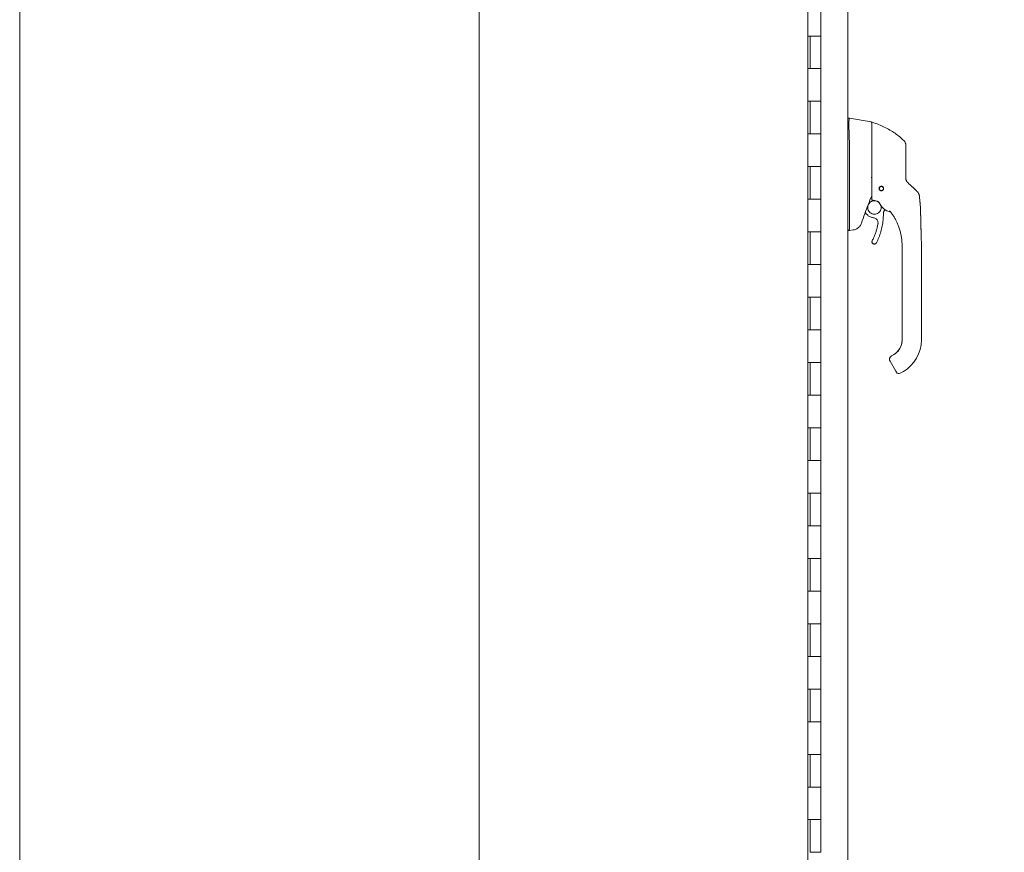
# Model space of a CAD drawing. Header units: inches. Extents: x 15 to 394, y 11 to 241.
# Tile 15 of 83: x 21 to 51, y 133 to 158. Entities that reach past the tile are written whole.
import ezdxf

# ---------------------------------------------------------------- set-up
doc = ezdxf.new("R2010")
doc.units = ezdxf.units.IN
doc.header["$LTSCALE"] = 24
doc.header["$MEASUREMENT"] = 0
doc.layers.get('0').update_dxf_attribs({"lineweight": 0})
for name, color, linetype, lineweight in [('Dimension (ANSI)', 7, 'Continuous', 5), ('Section Line (ANSI)', 7, 'Continuous', 5), ('Visible (ANSI)', 7, 'Continuous', 5)]:
    doc.layers.add(name, color=color, linetype=linetype, lineweight=lineweight)
doc.styles.add('ROMANS', font='tahoma.ttf')
doc.dimstyles.new('Default (ANSI)', dxfattribs={"dimscale": 24, "dimtxt": 0.07, "dimasz": 0.07, "dimexe": 0.125, "dimexo": 0.0625, "dimgap": 0.031496, "dimtad": 0, "dimtih": 1, "dimtoh": 1, "dimrnd": 1e-08, "dimzin": 0, "dimdsep": 46, "dimtxsty": 'ROMANS', "dimblk": 'Filled-1', "dimcen": 0.09, "dimdle": 0.393701, "dimclrd": 256, "dimclre": 256, "dimclrt": 256, "dimadec": 0, "dimazin": 0, "dimtfac": 0.928571, "dimtofl": 0, "dimtmove": 0, "dimatfit": 3, "dimfxl": 0, "dimtolj": 1, "dimtzin": 0, "dimlwd": -1, "dimlwe": -1, "dimarcsym": 0})

# ---------------------------------------------------------------- blocks, each defined once
blk = doc.blocks.new('Filled-1')
at = {"color": 0}
for p, q in [((0, 0), (-1, 0.179)), ((-1, 0.179), (-1, -0.179)), ((-1, 0), (0, 0)), ((-1, -0.179), (0, 0))]:
    blk.add_line(p, q, dxfattribs=at)
at = {"color": 0, "flags": 128}
blk.add_lwpolyline([(-1, -0.179), (0, 0)], dxfattribs=at)
at = {"color": 0}
blk.add_solid([(-1, -0.179), (0, 0), (-1, 0.179), (-1, -0.179)], dxfattribs=at)
blk = doc.blocks.new('*D16')
at = {"layer": 'Defpoints', "color": 0}
for p in [(45.187, 180.666), (45.187, 126.666), (52.301, 126.666)]:
    blk.add_point(p, dxfattribs=at)
at = {"layer": 'Dimension (ANSI)'}
for p, q in [((46.687, 180.666), (55.301, 180.666)), ((52.301, 178.986), (52.301, 170.076)), ((52.301, 128.346), (52.301, 157.844)), ((46.687, 126.666), (55.301, 126.666))]:
    blk.add_line(p, q, dxfattribs=at)
at = {"layer": 'Dimension (ANSI)', "xscale": 1.680000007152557, "yscale": 1.680000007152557, "zscale": 1.680000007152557}
for p, rotation in [((52.301, 180.666), 90), ((52.301, 126.666), 270)]:
    blk.add_blockref('Filled-1', p, dxfattribs=dict(at, rotation=rotation))
at = {"layer": 'Dimension (ANSI)', "insert": (52.301, 163.96), "char_height": 1.68, "attachment_point": 5, "style": 'ROMANS'}
blk.add_mtext('\\A1;\\fTahoma|b0|i0;\\H1.6800;54.00\\P\\fTahoma|b0|i0;\\H1.6800;CONT.\\P\\fTahoma|b0|i0;\\H1.6800;HINGE\\P\\fTahoma|b0|i0;\\H1.6800;(2 PL.)', dxfattribs=at)
blk = doc.blocks.new('2dTransSection1')
at = {"layer": 'Section Line (ANSI)', "linetype": 'Continuous'}
blk.add_line((1.447, 7.822), (1.447, 4.4418), dxfattribs=at)

msp = doc.modelspace()

# ---------------------------------------------------------------- linework, layer by layer
at = {"layer": 'Visible (ANSI)'}
for p, q in [((20.6666, 123.7377), (20.6666, 183.5947)), ((46.017, 182.8134), (46.017, 124.5189)), ((44.7916, 182.1037), (44.7916, 125.2287)), ((45.1867, 157.6662), (45.1867, 158.6662)), ((44.7945, 156.6662), (44.7945, 157.6662)), ((44.7945, 157.6662), (44.863, 157.6662)), ((44.8567, 156.6662), (44.8567, 157.6662)), ((45.1867, 157.6662), (44.863, 157.6662)), ((44.863, 157.6662), (45.1867, 157.6662)), ((45.1867, 156.6662), (45.1867, 157.6662)), ((44.863, 156.6662), (44.7945, 156.6662)), ((44.863, 156.6662), (45.1867, 156.6662)), ((45.1867, 156.6662), (44.863, 156.6662)), ((45.1867, 155.6662), (45.1867, 156.6662)), ((44.7945, 154.6662), (44.7945, 155.6662)), ((44.7945, 155.6662), (44.863, 155.6662)), ((44.8567, 154.6662), (44.8567, 155.6662)), ((45.1867, 155.6662), (44.863, 155.6662)), ((44.863, 155.6662), (45.1867, 155.6662)), ((45.1867, 154.6662), (45.1867, 155.6662)), ((46.017, 155.1544), (46.0614, 155.1544)), ((46.0616, 155.1544), (46.0614, 155.1544)), ((46.7291, 155.0367), (46.0616, 155.1544)), ((46.7453, 154.6768), (46.7453, 155.0173)), ((44.863, 154.6662), (44.7945, 154.6662)), ((44.863, 154.6662), (45.1867, 154.6662)), ((45.1867, 154.6662), (44.863, 154.6662)), ((45.1867, 153.6662), (45.1867, 154.6662)), ((46.0616, 154.4565), (46.0616, 153.3924)), ((44.7945, 152.6662), (44.7945, 153.6662)), ((44.7945, 153.6662), (44.863, 153.6662)), ((44.8567, 152.6662), (44.8567, 153.6662)), ((45.1867, 153.6662), (44.863, 153.6662)), ((44.863, 153.6662), (45.1867, 153.6662)), ((45.1867, 152.6662), (45.1867, 153.6662)), ((46.0616, 153.1619), (46.0616, 151.7575)), ((44.863, 152.6662), (44.7945, 152.6662)), ((44.863, 152.6662), (45.1867, 152.6662)), ((45.1867, 152.6662), (44.863, 152.6662)), ((45.1867, 151.6662), (45.1867, 152.6662)), ((47.1487, 152.5068), (47.1487, 152.5068)), ((46.5468, 152.2627), (46.5884, 152.2132)), ((44.7945, 150.6662), (44.7945, 151.6662)), ((44.7945, 151.6662), (44.863, 151.6662)), ((44.8567, 150.6662), (44.8567, 151.6662)), ((45.1867, 151.6662), (44.863, 151.6662)), ((44.863, 151.6662), (45.1867, 151.6662)), ((45.1867, 150.6662), (45.1867, 151.6662)), ((46.017, 151.7056), (46.0606, 151.7056)), ((46.0606, 151.7056), (46.0616, 151.7056)), ((46.1748, 151.7255), (46.0616, 151.7056)), ((46.7536, 151.3643), (46.7536, 151.3646)), ((47.6753, 151.1855), (47.6753, 151.2455)), ((47.6753, 151.1855), (47.6753, 150.5753)), ((48.2659, 150.3194), (48.2659, 151.2455)), ((44.863, 150.6662), (44.7945, 150.6662)), ((44.863, 150.6662), (45.1867, 150.6662)), ((45.1867, 150.6662), (44.863, 150.6662)), ((45.1867, 149.6662), (45.1867, 150.6662)), ((47.6753, 150.4769), (47.6753, 150.5753)), ((47.6753, 150.4769), (47.6753, 150.3194)), ((47.6753, 150.3194), (47.6753, 149.8666)), ((48.2659, 150.3194), (48.2659, 148.3509)), ((47.6753, 149.8666), (47.6753, 149.7682)), ((44.7945, 148.6662), (44.7945, 149.6662)), ((44.7945, 149.6662), (44.863, 149.6662)), ((44.8567, 148.6662), (44.8567, 149.6662)), ((45.1867, 149.6662), (44.863, 149.6662)), ((44.863, 149.6662), (45.1867, 149.6662)), ((45.1867, 148.6662), (45.1867, 149.6662)), ((47.6753, 149.7682), (47.6753, 149.158)), ((47.6753, 149.158), (47.6753, 149.0595)), ((47.6753, 149.0595), (47.6753, 148.4493)), ((44.863, 148.6662), (44.7945, 148.6662)), ((44.863, 148.6662), (45.1867, 148.6662)), ((45.1867, 148.6662), (44.863, 148.6662)), ((45.1867, 147.6662), (45.1867, 148.6662)), ((47.6753, 148.4493), (47.6753, 148.3509)), ((47.2922, 147.7667), (47.2922, 147.7667)), ((47.2922, 147.7663), (47.2922, 147.7664)), ((47.2922, 147.766), (47.2922, 147.7659)), ((47.308, 147.7069), (47.4852, 147.4)), ((47.4348, 147.9169), (47.3512, 147.8686)), ((47.4194, 147.9084), (47.3512, 147.869)), ((47.4194, 147.9084), (47.3512, 147.8689)), ((47.3512, 147.869), (47.4194, 147.9083)), ((47.4194, 147.9076), (47.3512, 147.8683)), ((47.3512, 147.8683), (47.4194, 147.9076)), ((47.3512, 147.8683), (47.4194, 147.9076)), ((47.3512, 147.869), (47.3512, 147.869)), ((47.3512, 147.8683), (47.3512, 147.8683)), ((47.4194, 147.9083), (47.4194, 147.9084)), ((47.4194, 147.9076), (47.4194, 147.9076)), ((44.7945, 146.6662), (44.7945, 147.6662)), ((44.7945, 147.6662), (44.863, 147.6662)), ((44.8567, 146.6662), (44.8567, 147.6662)), ((45.1867, 147.6662), (44.863, 147.6662)), ((44.863, 147.6662), (45.1867, 147.6662)), ((45.1867, 146.6662), (45.1867, 147.6662)), ((47.7147, 147.3962), (47.6124, 147.3372)), ((44.863, 146.6662), (44.7945, 146.6662)), ((44.863, 146.6662), (45.1867, 146.6662)), ((45.1867, 146.6662), (44.863, 146.6662)), ((45.1867, 145.6662), (45.1867, 146.6662)), ((44.7945, 144.6662), (44.7945, 145.6662)), ((44.7945, 145.6662), (44.863, 145.6662)), ((44.8567, 144.6662), (44.8567, 145.6662)), ((45.1867, 145.6662), (44.863, 145.6662)), ((44.863, 145.6662), (45.1867, 145.6662)), ((45.1867, 144.6662), (45.1867, 145.6662)), ((44.863, 144.6662), (44.7945, 144.6662)), ((44.863, 144.6662), (45.1867, 144.6662)), ((45.1867, 144.6662), (44.863, 144.6662)), ((45.1867, 143.6662), (45.1867, 144.6662)), ((44.7945, 142.6662), (44.7945, 143.6662)), ((44.7945, 143.6662), (44.863, 143.6662)), ((44.8567, 142.6662), (44.8567, 143.6662)), ((45.1867, 143.6662), (44.863, 143.6662)), ((44.863, 143.6662), (45.1867, 143.6662)), ((45.1867, 142.6662), (45.1867, 143.6662)), ((44.863, 142.6662), (44.7945, 142.6662)), ((44.863, 142.6662), (45.1867, 142.6662)), ((45.1867, 142.6662), (44.863, 142.6662)), ((45.1867, 141.6662), (45.1867, 142.6662)), ((44.7945, 140.6662), (44.7945, 141.6662)), ((44.7945, 141.6662), (44.863, 141.6662)), ((44.8567, 140.6662), (44.8567, 141.6662)), ((45.1867, 141.6662), (44.863, 141.6662)), ((44.863, 141.6662), (45.1867, 141.6662)), ((45.1867, 140.6662), (45.1867, 141.6662)), ((44.863, 140.6662), (44.7945, 140.6662)), ((44.863, 140.6662), (45.1867, 140.6662)), ((45.1867, 140.6662), (44.863, 140.6662)), ((45.1867, 139.6662), (45.1867, 140.6662)), ((44.7945, 138.6662), (44.7945, 139.6662)), ((44.7945, 139.6662), (44.863, 139.6662)), ((44.8567, 138.6662), (44.8567, 139.6662)), ((45.1867, 139.6662), (44.863, 139.6662)), ((44.863, 139.6662), (45.1867, 139.6662)), ((45.1867, 138.6662), (45.1867, 139.6662)), ((44.863, 138.6662), (44.7945, 138.6662)), ((44.863, 138.6662), (45.1867, 138.6662)), ((45.1867, 138.6662), (44.863, 138.6662)), ((45.1867, 137.6662), (45.1867, 138.6662)), ((44.7945, 136.6662), (44.7945, 137.6662)), ((44.7945, 137.6662), (44.863, 137.6662)), ((44.8567, 136.6662), (44.8567, 137.6662)), ((45.1867, 137.6662), (44.863, 137.6662)), ((44.863, 137.6662), (45.1867, 137.6662)), ((45.1867, 136.6662), (45.1867, 137.6662)), ((44.863, 136.6662), (44.7945, 136.6662)), ((44.863, 136.6662), (45.1867, 136.6662)), ((45.1867, 136.6662), (44.863, 136.6662)), ((45.1867, 135.6662), (45.1867, 136.6662)), ((44.7945, 134.6662), (44.7945, 135.6662)), ((44.7945, 135.6662), (44.863, 135.6662)), ((44.8567, 134.6662), (44.8567, 135.6662)), ((45.1867, 135.6662), (44.863, 135.6662)), ((44.863, 135.6662), (45.1867, 135.6662)), ((45.1867, 134.6662), (45.1867, 135.6662)), ((44.863, 134.6662), (44.7945, 134.6662)), ((44.863, 134.6662), (45.1867, 134.6662)), ((45.1867, 134.6662), (44.863, 134.6662)), ((45.1867, 133.6662), (45.1867, 134.6662)), ((44.7945, 132.6662), (44.7945, 133.6662)), ((44.7945, 133.6662), (44.863, 133.6662)), ((44.8567, 132.6662), (44.8567, 133.6662)), ((45.1867, 133.6662), (44.863, 133.6662)), ((44.863, 133.6662), (45.1867, 133.6662)), ((45.1867, 132.6662), (45.1867, 133.6662)), ((45.1867, 132.6662), (44.863, 132.6662))]:
    msp.add_line(p, q, dxfattribs=at)
msp.add_circle((47.0406, 152.9962), 0.061, dxfattribs=at)
for centre, radius, start, end in [((46.7256, 155.0173), 0.0197, 0.00006, 80.00001), ((46.7571, 155.0116), 0.0118, 73.0732, 179.99998), ((45.9327, 154.4565), 0.129, 0.01037, 3.51015), ((47.5918, 154.3213), 0.1969, 359.99997, 45.47278), ((47.0406, 152.9961), 0.0689, 180.08663, 359.90795), ((47.0406, 152.9974), 0.061, 180.56492, 359.43508), ((47.0406, 152.9971), 0.061, 180.42604, 359.57396), ((47.0406, 152.9968), 0.061, 180.2801, 359.7199), ((46.9473, 152.5703), 0.0201, 23.66834, 56.81565), ((47.4705, 152.7997), 0.5512, 203.66848, 254.63979), ((61.3066, 146.7632), 15.748, 159.74434, 160.82859), ((47.3191, 152.2488), 0.0201, 44.47562, 74.6398), ((47.5731, 147.4054), 0.0787, 210.00002, 300.00002)]:
    msp.add_arc(centre, radius, start, end, dxfattribs=at)
for centre, major_axis, ratio, start_param, end_param in [((48.0541, 153.3574), (-0.2377, -0.1397), 0.8326746, 0.1984379, 0.2341508), ((48.0075, 152.7541), (-0.0314, 0.1943), 0.9999984, 4.712389, 5.3634248), ((48.0075, 152.7534), (0.1958, 0.0203), 0.9999934, 0, 0.5297275), ((48.4054, 152.0538), (-1.4398, 0.5246), 0.0011887, 0.0004265, 0.0011341), ((46.959, 152.5652), (0.0081, 0.0184), 0.9571386, 6.2831848, 6.2867931), ((47.2766, 152.3025), (0.0155, 0.0128), 0.7633201, 6.2825393, 6.2831868), ((47.4705, 152.8), (0.5314, -0.1463), 0.9999993, 4.712389, 4.7123951), ((46.8819, 152.8627), (0.4425, -0.5946), 0.000761, 6.2822115, 6.2842075), ((45.6082, 151.7056), (0.4534, 0.0534), 0.1629425, 6.1951839, 6.264012), ((47.1635, 148.3516), (0.5118, 0), 0.9999992, 5.2359878, 6.2831853), ((47.1635, 148.3509), (1.1024, 0), 0.9999992, 5.2359878, 6.2831853), ((47.3762, 147.7463), (-0.0682, -0.0394), 0.0011029, 6.2825485, 6.2831853)]:
    msp.add_ellipse(centre, major_axis=major_axis, ratio=ratio, start_param=start_param, end_param=end_param, dxfattribs=at)
for points, knots in [([(46.0614, 155.1544), (46.0586, 155.1544), (46.0565, 155.1498), (46.0528, 155.1294), (46.0515, 155.1115), (46.0491, 155.0537), (46.0486, 155.0087), (46.0486, 154.8985), (46.0491, 154.8346), (46.0515, 154.713), (46.0528, 154.6591), (46.0565, 154.5576), (46.0586, 154.5109), (46.0614, 154.4644)], [-2.7434722, -2.7434722, -2.7434722, -2.7434722, -2.3881903, -2.3881903, -1.9605506, -1.9605506, -1.3719512, -1.3719512, -0.783309, -0.783309, -0.3554091, -0.3554091, 0, 0, 0, 0]), ([(47.7298, 154.4617), (47.6899, 154.5009), (47.6474, 154.5394), (47.6023, 154.5769), (47.5573, 154.6144), (47.5097, 154.6508), (47.4596, 154.686), (47.4094, 154.7212), (47.3566, 154.7551), (47.3014, 154.7875), (47.2461, 154.8199), (47.1884, 154.8507), (47.1308, 154.8785), (47.0731, 154.9064), (47.0157, 154.9315), (46.9545, 154.9555), (46.8933, 154.9796), (46.8282, 155.0023), (46.7606, 155.0229)], [0, 0, 0, 0, 0.1666667, 0.1666667, 0.1666667, 0.3333333, 0.3333333, 0.3333333, 0.5, 0.5, 0.5, 0.6666667, 0.6666667, 0.6666667, 0.8333333, 0.8333333, 0.8333333, 1, 1, 1, 1]), ([(46.7453, 154.6768), (46.7453, 154.6646), (46.7453, 154.6526), (46.7453, 154.6409), (46.7453, 154.6232), (46.7453, 154.6062), (46.7453, 154.59), (46.7453, 154.5737), (46.7453, 154.5581), (46.7453, 154.5431), (46.7453, 154.5282), (46.7453, 154.5139), (46.7453, 154.5002), (46.7453, 154.4865), (46.7453, 154.4735), (46.7453, 154.461), (46.7453, 154.4485), (46.7453, 154.4365), (46.7453, 154.4251), (46.7453, 154.4136), (46.7453, 154.4027), (46.7453, 154.3922), (46.7453, 154.3818), (46.7453, 154.3718), (46.7453, 154.3623), (46.7453, 154.3527), (46.7453, 154.3436), (46.7453, 154.335), (46.7453, 154.3263), (46.7453, 154.3181), (46.7453, 154.3102)], [0.73879691, 0.73879691, 0.73879691, 0.73879691, 0.75675676, 0.75675676, 0.75675676, 0.78378378, 0.78378378, 0.78378378, 0.81081081, 0.81081081, 0.81081081, 0.83783784, 0.83783784, 0.83783784, 0.86486486, 0.86486486, 0.86486486, 0.89189189, 0.89189189, 0.89189189, 0.91891892, 0.91891892, 0.91891892, 0.94594595, 0.94594595, 0.94594595, 0.97297297, 0.97297297, 0.97297297, 1, 1, 1, 1]), ([(46.7453, 154.3102), (46.7453, 154.2253), (46.7453, 154.1436), (46.7453, 154.0642), (46.7453, 153.9849), (46.7453, 153.908), (46.7453, 153.8356), (46.7453, 153.7633), (46.7453, 153.6955), (46.7453, 153.6248), (46.7453, 153.5542), (46.7453, 153.4806), (46.7453, 153.4066)], [0, 0, 0, 0, 0.25, 0.25, 0.25, 0.5, 0.5, 0.5, 0.75, 0.75, 0.75, 1, 1, 1, 1]), ([(47.7886, 153.7066), (47.7886, 153.7156), (47.7886, 153.725), (47.7886, 153.7348), (47.7886, 153.7447), (47.7886, 153.755), (47.7886, 153.7659), (47.7886, 153.7767), (47.7886, 153.788), (47.7886, 153.7998), (47.7886, 153.8116), (47.7886, 153.8239), (47.7886, 153.8367), (47.7886, 153.8495), (47.7886, 153.8629), (47.7886, 153.8767), (47.7886, 153.8906), (47.7886, 153.9051), (47.7886, 153.92), (47.7886, 153.935), (47.7886, 153.9506), (47.7886, 153.9667), (47.7886, 153.9828), (47.7886, 153.9996), (47.7886, 154.0168), (47.7886, 154.034), (47.7886, 154.0518), (47.7886, 154.0699), (47.7886, 154.0881), (47.7886, 154.1067), (47.7886, 154.1245), (47.7886, 154.1422), (47.7886, 154.159), (47.7886, 154.1741), (47.7886, 154.1892), (47.7886, 154.2027), (47.7886, 154.2147), (47.7886, 154.2267), (47.7886, 154.2373), (47.7886, 154.2466), (47.7886, 154.2559), (47.7886, 154.2639), (47.7886, 154.2709), (47.7886, 154.278), (47.7886, 154.284), (47.7886, 154.2892), (47.7886, 154.2943), (47.7886, 154.2987), (47.7886, 154.3023), (47.7886, 154.306), (47.7886, 154.309), (47.7886, 154.3114), (47.7886, 154.3138), (47.7886, 154.3156), (47.7886, 154.317), (47.7886, 154.3184), (47.7886, 154.3194), (47.7886, 154.32), (47.7886, 154.3206), (47.7886, 154.3209), (47.7886, 154.3209)], [0, 0, 0, 0, 0.05, 0.05, 0.05, 0.1, 0.1, 0.1, 0.15, 0.15, 0.15, 0.2, 0.2, 0.2, 0.25, 0.25, 0.25, 0.3, 0.3, 0.3, 0.35, 0.35, 0.35, 0.4, 0.4, 0.4, 0.45, 0.45, 0.45, 0.5, 0.5, 0.5, 0.55, 0.55, 0.55, 0.6, 0.6, 0.6, 0.65, 0.65, 0.65, 0.7, 0.7, 0.7, 0.75, 0.75, 0.75, 0.8, 0.8, 0.8, 0.85, 0.85, 0.85, 0.9, 0.9, 0.9, 0.95, 0.95, 0.95, 1, 1, 1, 1]), ([(47.7886, 153.3169), (47.7886, 153.3577), (47.7886, 153.3993), (47.7886, 153.4418), (47.7886, 153.4843), (47.7886, 153.5276), (47.7886, 153.5718), (47.7886, 153.6159), (47.7886, 153.6609), (47.7886, 153.7066)], [0, 0, 0, 0, 0.33333333, 0.33333333, 0.33333333, 0.66666667, 0.66666667, 0.66666667, 1, 1, 1, 1]), ([(46.7453, 153.4066), (46.7453, 153.3967), (46.7453, 153.3866), (46.7453, 153.3761), (46.7453, 153.3655), (46.7453, 153.3546), (46.7453, 153.3439), (46.7453, 153.3332), (46.7453, 153.3227), (46.7453, 153.3123), (46.7453, 153.3019), (46.7453, 153.2916), (46.7453, 153.2814), (46.7453, 153.2712), (46.7453, 153.2611), (46.7453, 153.2512), (46.7453, 153.2413), (46.7453, 153.2317), (46.7453, 153.2217), (46.7453, 153.2118), (46.7453, 153.2016), (46.7453, 153.1909), (46.7453, 153.1801), (46.7453, 153.1689), (46.7453, 153.1575), (46.7453, 153.1461), (46.7453, 153.1346), (46.7453, 153.1229), (46.7453, 153.1112), (46.7453, 153.0994), (46.7453, 153.0874), (46.7453, 153.0754), (46.7453, 153.0634), (46.7453, 153.0512), (46.7453, 153.0391), (46.7453, 153.0269), (46.7453, 153.0147), (46.7453, 153.0025), (46.7453, 152.9903), (46.7453, 152.978), (46.7453, 152.9657), (46.7453, 152.9531), (46.7453, 152.9415), (46.7453, 152.9298), (46.7453, 152.919), (46.7453, 152.9092), (46.7453, 152.8993), (46.7453, 152.8904), (46.7453, 152.8821), (46.7453, 152.8738), (46.7453, 152.8661), (46.7453, 152.8589), (46.7453, 152.8516), (46.7453, 152.8447), (46.7453, 152.838), (46.7453, 152.8314), (46.7453, 152.8249), (46.7453, 152.8185), (46.7453, 152.8121), (46.7453, 152.8059), (46.7453, 152.7997), (46.7453, 152.7935), (46.7453, 152.7874), (46.7453, 152.7813), (46.7453, 152.7752), (46.7453, 152.7691), (46.7453, 152.7632), (46.7453, 152.7572), (46.7453, 152.7514), (46.7453, 152.7461), (46.7453, 152.7407), (46.7453, 152.7359), (46.7453, 152.7316), (46.7453, 152.7272), (46.7453, 152.7233), (46.7453, 152.7198), (46.7453, 152.7162), (46.7453, 152.7129), (46.7453, 152.71), (46.7453, 152.707), (46.7453, 152.7044), (46.7453, 152.7019), (46.7453, 152.6995), (46.7453, 152.6972), (46.7453, 152.6952), (46.7453, 152.6932), (46.7453, 152.6913), (46.7453, 152.6895), (46.7453, 152.6878), (46.7453, 152.6862), (46.7453, 152.6846), (46.7453, 152.6831), (46.7453, 152.6816), (46.7453, 152.6802), (46.7453, 152.6788), (46.7453, 152.6774), (46.7453, 152.6761), (46.7453, 152.6747), (46.7453, 152.6734), (46.7453, 152.672), (46.7453, 152.6707), (46.7453, 152.6693), (46.7453, 152.668), (46.7453, 152.6667), (46.7453, 152.6655), (46.7453, 152.6644), (46.7453, 152.6633), (46.7453, 152.6623), (46.7453, 152.6615), (46.7453, 152.6607), (46.7453, 152.6599), (46.7453, 152.6592), (46.7453, 152.6586), (46.7453, 152.658), (46.7453, 152.6574), (46.7453, 152.6569), (46.7453, 152.6564), (46.7453, 152.6559), (46.7453, 152.6555), (46.7453, 152.6551), (46.7453, 152.6547), (46.7453, 152.6543), (46.7453, 152.654), (46.7453, 152.6537), (46.7453, 152.6534), (46.7453, 152.6532), (46.7453, 152.6529), (46.7453, 152.6527), (46.7453, 152.6525), (46.7453, 152.6523), (46.7453, 152.6521), (46.7453, 152.652), (46.7453, 152.6518), (46.7453, 152.6517), (46.7453, 152.6516), (46.7453, 152.6514), (46.7453, 152.6513), (46.7453, 152.6512), (46.7453, 152.6512), (46.7453, 152.6511), (46.7453, 152.651), (46.7453, 152.651), (46.7453, 152.6509), (46.7453, 152.6509), (46.7453, 152.6508), (46.7453, 152.6508), (46.7453, 152.6508), (46.7453, 152.6507), (46.7453, 152.6507), (46.7453, 152.6507), (46.7453, 152.6507)], [0, 0, 0, 0, 0.02, 0.02, 0.02, 0.04, 0.04, 0.04, 0.06, 0.06, 0.06, 0.08, 0.08, 0.08, 0.1, 0.1, 0.1, 0.12, 0.12, 0.12, 0.14, 0.14, 0.14, 0.16, 0.16, 0.16, 0.18, 0.18, 0.18, 0.2, 0.2, 0.2, 0.22, 0.22, 0.22, 0.24, 0.24, 0.24, 0.26, 0.26, 0.26, 0.28, 0.28, 0.28, 0.3, 0.3, 0.3, 0.32, 0.32, 0.32, 0.34, 0.34, 0.34, 0.36, 0.36, 0.36, 0.38, 0.38, 0.38, 0.4, 0.4, 0.4, 0.42, 0.42, 0.42, 0.44, 0.44, 0.44, 0.46, 0.46, 0.46, 0.48, 0.48, 0.48, 0.5, 0.5, 0.5, 0.52, 0.52, 0.52, 0.54, 0.54, 0.54, 0.56, 0.56, 0.56, 0.58, 0.58, 0.58, 0.6, 0.6, 0.6, 0.62, 0.62, 0.62, 0.64, 0.64, 0.64, 0.66, 0.66, 0.66, 0.68, 0.68, 0.68, 0.7, 0.7, 0.7, 0.72, 0.72, 0.72, 0.74, 0.74, 0.74, 0.76, 0.76, 0.76, 0.78, 0.78, 0.78, 0.8, 0.8, 0.8, 0.82, 0.82, 0.82, 0.84, 0.84, 0.84, 0.86, 0.86, 0.86, 0.88, 0.88, 0.88, 0.9, 0.9, 0.9, 0.92, 0.92, 0.92, 0.94, 0.94, 0.94, 0.96, 0.96, 0.96, 0.98, 0.98, 0.98, 1, 1, 1, 1]), ([(46.0616, 153.3911), (46.0612, 153.3524), (46.061, 153.3137), (46.061, 153.2372), (46.0612, 153.1997), (46.0616, 153.1632)], [-0.58964336, -0.58964336, -0.58964336, -0.58964336, -0.29484392, -0.29484392, 0, 0, 0, 0]), ([(46.7446, 153.319), (46.744, 153.3209), (46.7431, 153.3226), (46.7417, 153.3242), (46.7403, 153.3257), (46.7385, 153.3271), (46.7364, 153.3285), (46.7342, 153.3298), (46.7317, 153.3311), (46.7291, 153.3324)], [0, 0, 0, 0, 0.3333333, 0.3333333, 0.3333333, 0.6666667, 0.6666667, 0.6666667, 1, 1, 1, 1]), ([(46.7446, 153.319), (46.7449, 153.3179), (46.7451, 153.3159), (46.7453, 153.3113), (46.7453, 153.3087), (46.7453, 153.3064)], [-0.039762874, -0.039762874, -0.039762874, -0.039762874, -0.019191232, -0.019191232, 0, 0, 0, 0]), ([(47.7886, 153.3184), (47.7886, 153.3098), (47.7892, 153.3017), (47.7901, 153.2941), (47.7911, 153.2865), (47.7924, 153.2795), (47.7939, 153.2729), (47.7955, 153.2664), (47.7973, 153.2603), (47.7992, 153.2546), (47.8012, 153.249), (47.8032, 153.2438), (47.8053, 153.239), (47.8074, 153.2342), (47.8096, 153.2298), (47.8118, 153.2256), (47.814, 153.2215), (47.8162, 153.2178), (47.8184, 153.2142), (47.8206, 153.2107), (47.8228, 153.2075), (47.8249, 153.2044), (47.8271, 153.2014), (47.8292, 153.1985), (47.8314, 153.1958), (47.8335, 153.1932), (47.8356, 153.1907), (47.8377, 153.1883), (47.8398, 153.1859), (47.8419, 153.1836), (47.844, 153.1814)], [0.00000004, 0.00000004, 0.00000004, 0.00000004, 0.1, 0.1, 0.1, 0.2, 0.2, 0.2, 0.3, 0.3, 0.3, 0.4, 0.4, 0.4, 0.5, 0.5, 0.5, 0.6, 0.6, 0.6, 0.7, 0.7, 0.7, 0.8, 0.8, 0.8, 0.9, 0.9, 0.9, 1, 1, 1, 1]), ([(47.0406, 152.9271), (47.0354, 152.9271), (47.0302, 152.9277), (47.02, 152.93), (47.015, 152.9318), (47.0029, 152.9377), (46.9964, 152.9426), (46.9846, 152.9548), (46.9798, 152.9624), (46.974, 152.9771), (46.9724, 152.9841), (46.9714, 152.9978), (46.9719, 153.0044), (46.975, 153.0183), (46.9779, 153.0254), (46.9866, 153.0396), (46.9928, 153.0464), (47.0062, 153.056), (47.0126, 153.0593), (47.0263, 153.0637), (47.0334, 153.0648), (47.0406, 153.0648)], [-0.57392807, -0.57392807, -0.57392807, -0.57392807, -0.53381403, -0.53381403, -0.49391427, -0.49391427, -0.43075969, -0.43075969, -0.35976568, -0.35976568, -0.30059841, -0.30059841, -0.24545309, -0.24545309, -0.18315135, -0.18315135, -0.11040726, -0.11040726, -0.05467869, -0.05467869, -0.000001, -0.000001, -0.000001, -0.000001]), ([(47.0406, 153.0648), (47.0459, 153.0648), (47.0512, 153.0642), (47.0616, 153.0617), (47.0667, 153.0599), (47.0793, 153.0536), (47.0863, 153.0482), (47.0978, 153.0352), (47.1023, 153.0278), (47.108, 153.0124), (47.1094, 153.0047), (47.1096, 152.9893), (47.1085, 152.9818), (47.1037, 152.9671), (47.1, 152.9601), (47.0901, 152.9472), (47.0837, 152.9415), (47.071, 152.9338), (47.0652, 152.9313), (47.0531, 152.9279), (47.0469, 152.9271), (47.0406, 152.9271)], [-0.56928744, -0.56928744, -0.56928744, -0.56928744, -0.52888577, -0.52888577, -0.48768411, -0.48768411, -0.42024216, -0.42024216, -0.35307171, -0.35307171, -0.29129274, -0.29129274, -0.2304014, -0.2304014, -0.16717789, -0.16717789, -0.09852884, -0.09852884, -0.04859211, -0.04859211, -0.000001, -0.000001, -0.000001, -0.000001]), ([(47.9912, 153.0412), (47.997, 153.0357), (48.0032, 153.0298), (48.0101, 153.0232), (48.017, 153.0167), (48.0246, 153.0095), (48.032, 153.0024), (48.0395, 152.9954), (48.0468, 152.9884), (48.0536, 152.9819), (48.0604, 152.9755), (48.0666, 152.9695), (48.0724, 152.9641), (48.0781, 152.9586), (48.0834, 152.9536), (48.0882, 152.949), (48.0931, 152.9444), (48.0974, 152.9402), (48.1014, 152.9364), (48.1054, 152.9326), (48.109, 152.9292), (48.1123, 152.9261), (48.1156, 152.923), (48.1185, 152.9202), (48.1211, 152.9177), (48.1237, 152.9153), (48.126, 152.9131), (48.128, 152.9111), (48.13, 152.9092), (48.1318, 152.9075), (48.1333, 152.9061), (48.1348, 152.9046), (48.1361, 152.9034), (48.1372, 152.9023), (48.1383, 152.9013), (48.1393, 152.9004), (48.14, 152.8997), (48.1408, 152.899), (48.1413, 152.8984), (48.1418, 152.898), (48.1423, 152.8976), (48.1426, 152.8973), (48.1428, 152.8971), (48.143, 152.8969), (48.1431, 152.8968), (48.1431, 152.8968)], [0.00000004, 0.00000004, 0.00000004, 0.00000004, 0.06666667, 0.06666667, 0.06666667, 0.13333333, 0.13333333, 0.13333333, 0.2, 0.2, 0.2, 0.26666667, 0.26666667, 0.26666667, 0.33333333, 0.33333333, 0.33333333, 0.4, 0.4, 0.4, 0.46666667, 0.46666667, 0.46666667, 0.53333333, 0.53333333, 0.53333333, 0.6, 0.6, 0.6, 0.66666667, 0.66666667, 0.66666667, 0.73333333, 0.73333333, 0.73333333, 0.8, 0.8, 0.8, 0.86666667, 0.86666667, 0.86666667, 0.93333333, 0.93333333, 0.93333333, 1, 1, 1, 1]), ([(48.1841, 152.8407), (48.1841, 152.8407), (48.1841, 152.8406), (48.1846, 152.8396), (48.1862, 152.8365), (48.19, 152.8276), (48.1912, 152.8245), (48.1946, 152.8153), (48.1968, 152.8084), (48.2007, 152.7926), (48.2024, 152.7834), (48.2033, 152.774)], [0.30539867, 0.30539867, 0.30539867, 0.30539867, 0.32826155, 0.32826155, 0.44781005, 0.44781005, 0.49541217, 0.49541217, 0.56786727, 0.56786727, 0.64600989, 0.64600989, 0.64600989, 0.64600989]), ([(46.6228, 152.4158), (46.6228, 152.4379), (46.6264, 152.4599), (46.6403, 152.5018), (46.6506, 152.5216), (46.6769, 152.5569), (46.6929, 152.5725), (46.7291, 152.5978), (46.7492, 152.6075), (46.7914, 152.6202), (46.8135, 152.6231), (46.8445, 152.6222), (46.8533, 152.6213), (46.8621, 152.6199)], [5.9346961, 5.9346961, 5.9346961, 5.9346961, 6.2546961, 6.2546961, 6.5746962, 6.5746962, 6.8946962, 6.8946962, 7.2146962, 7.2146962, 7.5346961, 7.5346961, 7.6638354, 7.6638354, 7.6638354, 7.6638354]), ([(46.7559, 152.639), (46.7546, 152.6391), (46.7533, 152.6395), (46.7507, 152.6407), (46.7495, 152.6416), (46.7474, 152.6438), (46.7466, 152.6451), (46.7456, 152.6479), (46.7453, 152.6493), (46.7453, 152.6507)], [0, 0, 0, 0, 0.010213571, 0.010213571, 0.021888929, 0.021888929, 0.03336269, 0.03336269, 0.044191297, 0.044191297, 0.044191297, 0.044191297]), ([(46.7559, 152.639), (46.757, 152.6389), (46.758, 152.6387), (46.76, 152.6385), (46.761, 152.6384), (46.762, 152.6383)], [-0.015527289, -0.015527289, -0.015527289, -0.015527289, -0.007755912, -0.007755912, -0.000000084, -0.000000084, -0.000000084, -0.000000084]), ([(46.967, 152.5836), (46.9508, 152.5907), (46.9343, 152.5972), (46.9176, 152.603), (46.9009, 152.6089), (46.8839, 152.6141), (46.8668, 152.6187), (46.8497, 152.6233), (46.8324, 152.6272), (46.8149, 152.6305), (46.7974, 152.6338), (46.7798, 152.6364), (46.762, 152.6383)], [0.00000001, 0.00000001, 0.00000001, 0.00000001, 0.25, 0.25, 0.25, 0.5, 0.5, 0.5, 0.75, 0.75, 0.75, 1, 1, 1, 1]), ([(46.9157, 152.6037), (46.9307, 152.5968), (46.9448, 152.5882), (46.9623, 152.5743), (46.9668, 152.5705), (46.971, 152.5665)], [7.9353654, 7.9353654, 7.9353654, 7.9353654, 8.17469604, 8.17469604, 8.25940983, 8.25940983, 8.25940983, 8.25940983]), ([(48.2033, 152.774), (48.2118, 152.6924), (48.2204, 152.6108), (48.2326, 152.4678), (48.237, 152.4063), (48.2401, 152.3334), (48.2406, 152.3218), (48.2411, 152.3065), (48.2412, 152.3024), (48.2414, 152.2946), (48.2415, 152.2908), (48.2416, 152.2859), (48.2417, 152.2845), (48.2417, 152.2807), (48.2418, 152.2789), (48.2419, 152.2725), (48.2419, 152.2725), (48.2419, 152.2714), (48.2419, 152.2712), (48.2419, 152.2712)], [0.0000066, 0.0000066, 0.0000066, 0.0000066, 0.6250104, 0.6250104, 1.0938658, 1.0938658, 1.181845, 1.181845, 1.2131635, 1.2131635, 1.244798, 1.244798, 1.2605313, 1.2605313, 1.2923474, 1.2923474, 1.4199121, 1.4199121, 1.5350653, 1.5350653, 1.5350653, 1.5350653]), ([(48.242, 152.2677), (48.241, 152.3243), (48.2382, 152.382), (48.2343, 152.4395), (48.2303, 152.4974), (48.2252, 152.555), (48.2198, 152.611), (48.2144, 152.6671), (48.2087, 152.7214), (48.2033, 152.7736)], [0.00202866, 0.00202866, 0.00202866, 0.00202866, 0.33333333, 0.33333333, 0.33333333, 0.66666667, 0.66666667, 0.66666667, 1, 1, 1, 1]), ([(46.5333, 152.2259), (46.5334, 152.2255), (46.5335, 152.2252), (46.5337, 152.2234), (46.5337, 152.222), (46.5335, 152.2188), (46.5331, 152.217), (46.5325, 152.2153)], [0.020894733, 0.020894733, 0.020894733, 0.020894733, 0.023788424, 0.023788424, 0.034584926, 0.034584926, 0.048126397, 0.048126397, 0.048126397, 0.048126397]), ([(46.7974, 152.1025), (46.7813, 152.1042), (46.7654, 152.107), (46.7341, 152.1152), (46.7188, 152.1205), (46.6891, 152.1334), (46.6748, 152.141), (46.6475, 152.1583), (46.6345, 152.168), (46.6101, 152.1893), (46.5988, 152.2009), (46.5884, 152.2132)], [4.46606988, 4.46606988, 4.46606988, 4.46606988, 4.62005346, 4.62005346, 4.77403703, 4.77403703, 4.92802061, 4.92802061, 5.08200418, 5.08200418, 5.23598776, 5.23598776, 5.23598776, 5.23598776]), ([(47.0362, 152.4158), (47.0362, 152.3939), (47.0326, 152.3719), (47.0188, 152.3301), (47.0085, 152.3103), (46.9822, 152.275), (46.9661, 152.2594), (46.93, 152.2341), (46.9099, 152.2244), (46.8677, 152.2117), (46.8455, 152.2088), (46.8015, 152.2101), (46.7795, 152.2143), (46.7381, 152.2294), (46.7186, 152.2403), (46.684, 152.2676), (46.6689, 152.2841), (46.6447, 152.321), (46.6356, 152.3413), (46.6252, 152.38), (46.6229, 152.3979), (46.6228, 152.4158)], [2.7943163, 2.7943163, 2.7943163, 2.7943163, 3.1131035, 3.1131035, 3.4331035, 3.4331035, 3.7531035, 3.7531035, 4.0731035, 4.0731035, 4.3931035, 4.3931035, 4.7131034, 4.7131034, 5.0331034, 5.0331034, 5.3531034, 5.3531034, 5.6731034, 5.6731034, 5.9334832, 5.9334832, 5.9334832, 5.9334832]), ([(47.103, 152.214), (47.103, 152.1528), (47.1001, 152.0917), (47.0884, 151.97), (47.0796, 151.9094), (47.0563, 151.7894), (47.0417, 151.7299), (47.0071, 151.6127), (46.9869, 151.5549), (46.9412, 151.4415), (46.9156, 151.3859), (46.8874, 151.3316)], [2.79314814, 2.79314814, 2.79314814, 2.79314814, 2.88900452, 2.88900452, 2.9848609, 2.9848609, 3.08071728, 3.08071728, 3.17657366, 3.17657366, 3.27243005, 3.27243005, 3.27243005, 3.27243005]), ([(47.0292, 152.4694), (47.0292, 152.4694), (47.0292, 152.4693), (47.0339, 152.4519), (47.0362, 152.4338), (47.0362, 152.4158)], [8.81399674, 8.81399674, 8.81399674, 8.81399674, 8.81469604, 8.81469604, 9.07628873, 9.07628873, 9.07628873, 9.07628873]), ([(47.119, 152.2916), (47.1169, 152.2867), (47.115, 152.2817), (47.1116, 152.2716), (47.1101, 152.2665), (47.1075, 152.2562), (47.1064, 152.251), (47.1047, 152.2405), (47.1041, 152.2352), (47.1032, 152.2246), (47.103, 152.2193), (47.103, 152.214)], [6.22620958, 6.22620958, 6.22620958, 6.22620958, 6.30729363, 6.30729363, 6.38837768, 6.38837768, 6.46946173, 6.46946173, 6.55054578, 6.55054578, 6.63162983, 6.63162983, 6.63162983, 6.63162983]), ([(47.1393, 152.359), (47.1392, 152.3583), (47.1391, 152.3577), (47.1375, 152.3495), (47.1358, 152.3421), (47.1319, 152.3274), (47.1297, 152.3201), (47.1247, 152.3057), (47.122, 152.2986), (47.119, 152.2916)], [2.97444193, 2.97444193, 2.97444193, 2.97444193, 2.98096633, 2.98096633, 3.05350035, 3.05350035, 3.12603437, 3.12603437, 3.19856838, 3.19856838, 3.19856838, 3.19856838]), ([(47.5249, 151.9413), (47.5116, 151.9706), (47.497, 152.0006), (47.4809, 152.0312), (47.4648, 152.0617), (47.4472, 152.0929), (47.4279, 152.1244), (47.4086, 152.1559), (47.3877, 152.1878), (47.3651, 152.2196), (47.3426, 152.2515), (47.3183, 152.2834), (47.2921, 152.3153)], [0, 0, 0, 0, 0.25, 0.25, 0.25, 0.5, 0.5, 0.5, 0.75, 0.75, 0.75, 0.99999998, 0.99999998, 0.99999998, 0.99999998]), ([(48.242, 152.2664), (48.242, 152.2659), (48.242, 152.2664), (48.2421, 152.2618), (48.2421, 152.2612), (48.2421, 152.2599), (48.2421, 152.2591), (48.2422, 152.2572), (48.2422, 152.2561), (48.2423, 152.2524), (48.2423, 152.2494), (48.2424, 152.2406), (48.2425, 152.2344), (48.2428, 152.218), (48.243, 152.2076), (48.2437, 152.1661), (48.2442, 152.1349), (48.2463, 152.0103), (48.2482, 151.9169), (48.2547, 151.6837), (48.2606, 151.5439), (48.2642, 151.3878), (48.2646, 151.3717), (48.2651, 151.3409), (48.2653, 151.3259), (48.2657, 151.2987), (48.2658, 151.2863), (48.2658, 151.2725), (48.2658, 151.269), (48.2659, 151.2631), (48.2659, 151.2607), (48.2659, 151.2584), (48.2659, 151.2581), (48.2659, 151.2577), (48.2659, 151.2575), (48.2659, 151.2574), (48.2659, 151.2573), (48.2659, 151.2572), (48.2659, 151.2572), (48.2659, 151.2571), (48.2659, 151.2571), (48.2659, 151.2571), (48.2659, 151.2571), (48.2659, 151.2571)], [0, 0, 0, 0, 0.1159605, 0.1159605, 0.1286218, 0.1286218, 0.1402614, 0.1402614, 0.1519419, 0.1519419, 0.1755884, 0.1755884, 0.2222149, 0.2222149, 0.3014399, 0.3014399, 0.538979, 0.538979, 1.2516922, 1.2516922, 2.3205908, 2.3205908, 2.4431263, 2.4431263, 2.561446, 2.561446, 2.6841103, 2.6841103, 2.7342758, 2.7342758, 2.7807506, 2.7807506, 2.78752, 2.78752, 2.7904134, 2.7904134, 2.79186, 2.79186, 2.7925834, 2.7925834, 2.7929451, 2.7929451, 2.7929722, 2.7929722, 2.7929722, 2.7929722]), ([(48.2421, 152.2631), (48.2421, 152.2631), (48.2421, 152.2631), (48.2421, 152.263), (48.2421, 152.2628), (48.2421, 152.2609), (48.2421, 152.2603), (48.2421, 152.2581), (48.2422, 152.2573), (48.2422, 152.2555), (48.2422, 152.2546), (48.2422, 152.2522), (48.2423, 152.2506), (48.2423, 152.2472), (48.2424, 152.2453), (48.2424, 152.2405), (48.2425, 152.2374), (48.2427, 152.2276), (48.2428, 152.2208), (48.2432, 152.1938), (48.2435, 152.1735), (48.2448, 152.0924), (48.2459, 152.0316), (48.2491, 151.8798), (48.2517, 151.7887), (48.2569, 151.6303), (48.2594, 151.5597), (48.2616, 151.4875), (48.2619, 151.4775), (48.2623, 151.4635), (48.2624, 151.4587), (48.2626, 151.4534), (48.2626, 151.4519), (48.2626, 151.4504), (48.2627, 151.4501), (48.2627, 151.4498), (48.2627, 151.4498), (48.2627, 151.4498)], [2.3855729, 2.3855729, 2.3855729, 2.3855729, 2.4134225, 2.4134225, 2.5210954, 2.5210954, 2.5615633, 2.5615633, 2.5782618, 2.5782618, 2.5896296, 2.5896296, 2.6042754, 2.6042754, 2.6189313, 2.6189313, 2.6426778, 2.6426778, 2.6942641, 2.6942641, 2.8488358, 2.8488358, 3.3123956, 3.3123956, 4.0079878, 4.0079878, 4.5316835, 4.5316835, 4.6195555, 4.6195555, 4.67259, 4.67259, 4.6990879, 4.6990879, 4.715138, 4.715138, 4.7207262, 4.7207262, 4.7207262, 4.7207262]), ([(46.432, 151.9348), (46.4208, 151.9026), (46.4041, 151.8719), (46.3627, 151.8186), (46.3377, 151.7953), (46.2821, 151.758), (46.2509, 151.7437), (46.209, 151.732), (46.1991, 151.7298), (46.1892, 151.7281)], [0.0000069, 0.0000069, 0.0000069, 0.0000069, 0.25938854, 0.25938854, 0.51413678, 0.51413678, 0.76905127, 0.76905127, 0.84596412, 0.84596412, 0.84596412, 0.84596412]), ([(46.9366, 151.9199), (46.9305, 151.8835), (46.9232, 151.8474), (46.9065, 151.7755), (46.8969, 151.7398), (46.8757, 151.6691), (46.864, 151.6341), (46.8384, 151.5649), (46.8245, 151.5307), (46.7946, 151.4632), (46.7786, 151.43), (46.7616, 151.3972)], [2.96002431, 2.96002431, 2.96002431, 2.96002431, 3.02250546, 3.02250546, 3.0849866, 3.0849866, 3.14746775, 3.14746775, 3.2099489, 3.2099489, 3.27243005, 3.27243005, 3.27243005, 3.27243005]), ([(46.7974, 152.1025), (46.8127, 152.1009), (46.8279, 152.0971), (46.8563, 152.0852), (46.8696, 152.0772), (46.8934, 152.0575), (46.9039, 152.046), (46.921, 152.0203), (46.9276, 152.0062), (46.9365, 151.9767), (46.9388, 151.9613), (46.9388, 151.9458)], [1.3244772, 1.3244772, 1.3244772, 1.3244772, 1.6182025, 1.6182025, 1.9119277, 1.9119277, 2.2056529, 2.2056529, 2.4993782, 2.4993782, 2.7931034, 2.7931034, 2.7931034, 2.7931034]), ([(46.9388, 151.9458), (46.9388, 151.9442), (46.9388, 151.9425), (46.9387, 151.9391), (46.9386, 151.9373), (46.9384, 151.9338), (46.9382, 151.9321), (46.9379, 151.9286), (46.9377, 151.9269), (46.9372, 151.9234), (46.9369, 151.9217), (46.9366, 151.9199)], [2.79469534, 2.79469534, 2.79469534, 2.79469534, 2.8264876, 2.8264876, 2.85987178, 2.85987178, 2.89325596, 2.89325596, 2.92664013, 2.92664013, 2.96002431, 2.96002431, 2.96002431, 2.96002431]), ([(47.6753, 151.2455), (47.6753, 151.2792), (47.6743, 151.3151), (47.6719, 151.3536), (47.6694, 151.3921), (47.6654, 151.4333), (47.6596, 151.4749), (47.6539, 151.5166), (47.6465, 151.5587), (47.6375, 151.6006), (47.6284, 151.6425), (47.6178, 151.6841), (47.6058, 151.7245), (47.5938, 151.7649), (47.5805, 151.8042), (47.5667, 151.8405), (47.553, 151.8768), (47.539, 151.9102), (47.5249, 151.9413)], [0, 0, 0, 0, 0.1666667, 0.1666667, 0.1666667, 0.3333333, 0.3333333, 0.3333333, 0.5, 0.5, 0.5, 0.6666667, 0.6666667, 0.6666667, 0.8333333, 0.8333333, 0.8333333, 1, 1, 1, 1]), ([(46.0606, 151.7522), (46.0585, 151.7471), (46.0567, 151.7412), (46.054, 151.7285), (46.0534, 151.7228), (46.0534, 151.7137), (46.054, 151.7103), (46.0568, 151.7061), (46.0587, 151.7056), (46.0606, 151.7056)], [-0.15703899, -0.15703899, -0.15703899, -0.15703899, -0.11893048, -0.11893048, -0.07913277, -0.07913277, -0.03979307, -0.03979307, 0, 0, 0, 0]), ([(46.1892, 151.7281), (46.1892, 151.7281), (46.189, 151.728), (46.1885, 151.7279), (46.1877, 151.7278), (46.1861, 151.7275), (46.1838, 151.7271), (46.1815, 151.7267), (46.1784, 151.7262), (46.1748, 151.7255)], [0.4993907, 0.4993907, 0.4993907, 0.4993907, 0.6, 0.6, 0.6, 0.8, 0.8, 0.8, 1, 1, 1, 1]), ([(46.7536, 151.3646), (46.7536, 151.3668), (46.7537, 151.3691), (46.7542, 151.3736), (46.7545, 151.3758), (46.7554, 151.3803), (46.7559, 151.3825), (46.7572, 151.3868), (46.7579, 151.389), (46.7596, 151.3932), (46.7606, 151.3952), (46.7616, 151.3972)], [5.93469608, 5.93469608, 5.93469608, 5.93469608, 6.0305614, 6.0305614, 6.12642673, 6.12642673, 6.22229205, 6.22229205, 6.31815738, 6.31815738, 6.4140227, 6.4140227, 6.4140227, 6.4140227]), ([(46.8874, 151.3316), (46.8839, 151.3249), (46.8793, 151.3188), (46.8685, 151.3082), (46.8622, 151.3038), (46.8486, 151.2972), (46.8413, 151.295), (46.8263, 151.2931), (46.8186, 151.2933), (46.8038, 151.2961), (46.7966, 151.2987), (46.7834, 151.3061), (46.7774, 151.3108), (46.7672, 151.322), (46.7629, 151.3284), (46.7567, 151.3422), (46.7548, 151.3495), (46.7537, 151.3595), (46.7536, 151.3619), (46.7536, 151.3643)], [3.27243, 3.27243, 3.27243, 3.27243, 3.59243, 3.59243, 3.91243, 3.91243, 4.2324301, 4.2324301, 4.5524302, 4.5524302, 4.8724303, 4.8724303, 5.1924304, 5.1924304, 5.5124303, 5.5124303, 5.8324303, 5.8324303, 5.9346961, 5.9346961, 5.9346961, 5.9346961]), ([(47.6725, 148.2973), (47.6707, 148.2795), (47.6679, 148.2619), (47.6567, 148.2095), (47.6456, 148.1754), (47.6166, 148.1101), (47.5986, 148.079), (47.5566, 148.0211), (47.5326, 147.9945), (47.4794, 147.9466), (47.4504, 147.9255), (47.4194, 147.9076)], [1.67577505, 1.67577505, 1.67577505, 1.67577505, 1.78023584, 1.78023584, 1.98967535, 1.98967535, 2.19911486, 2.19911486, 2.40855437, 2.40855437, 2.61799388, 2.61799388, 2.61799388, 2.61799388]), ([(47.2922, 147.7664), (47.2922, 147.7746), (47.2931, 147.7828), (47.2965, 147.799), (47.299, 147.8069), (47.3058, 147.8219), (47.3099, 147.8291), (47.3196, 147.8425), (47.3251, 147.8486), (47.3374, 147.8596), (47.3441, 147.8645), (47.3512, 147.8686)], [4.712389, 4.712389, 4.712389, 4.712389, 4.9218285, 4.9218285, 5.131268, 5.131268, 5.3407075, 5.3407075, 5.550147, 5.550147, 5.7595865, 5.7595865, 5.7595865, 5.7595865]), ([(47.3512, 147.8683), (47.3441, 147.8642), (47.3374, 147.8593), (47.3251, 147.8482), (47.3196, 147.8421), (47.3099, 147.8287), (47.3058, 147.8216), (47.299, 147.8065), (47.2965, 147.7986), (47.2931, 147.7826), (47.2922, 147.7744), (47.2922, 147.7663)], [0.5235988, 0.5235988, 0.5235988, 0.5235988, 0.7330383, 0.7330383, 0.9424778, 0.9424778, 1.1519173, 1.1519173, 1.3613568, 1.3613568, 1.568548, 1.568548, 1.568548, 1.568548]), ([(47.2922, 147.7667), (47.2922, 147.7675), (47.2922, 147.7682), (47.2922, 147.7689), (47.2923, 147.7713), (47.2924, 147.7736), (47.2926, 147.776)], [0.322573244, 0.322573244, 0.322573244, 0.322573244, 0.333333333, 0.333333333, 0.333333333, 0.368443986, 0.368443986, 0.368443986, 0.368443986]), ([(47.2922, 147.7659), (47.2922, 147.762), (47.2924, 147.758), (47.2928, 147.7537), (47.2936, 147.746), (47.2953, 147.7376), (47.2979, 147.7297), (47.3005, 147.7217), (47.3038, 147.7142), (47.308, 147.7069)], [0.78735699, 0.78735699, 0.78735699, 0.78735699, 0.83333333, 0.83333333, 0.83333333, 0.91666667, 0.91666667, 0.91666667, 1, 1, 1, 1]), ([(47.3049, 147.82), (47.3068, 147.8238), (47.3089, 147.8275), (47.3112, 147.831), (47.3137, 147.8349), (47.3165, 147.8386), (47.3193, 147.842)], [0.60026714, 0.60026714, 0.60026714, 0.60026714, 0.66666667, 0.66666667, 0.66666667, 0.74202876, 0.74202876, 0.74202876, 0.74202876]), ([(47.4852, 147.4), (47.4865, 147.3978), (47.4877, 147.3956), (47.4889, 147.3936), (47.4901, 147.3916), (47.4912, 147.3896), (47.4922, 147.3879), (47.4932, 147.3862), (47.4941, 147.3846), (47.4949, 147.3832), (47.4957, 147.3818), (47.4964, 147.3806), (47.4971, 147.3794), (47.4978, 147.3781), (47.4985, 147.377), (47.4991, 147.3759), (47.4997, 147.3748), (47.5003, 147.3738), (47.5009, 147.3729), (47.5014, 147.372), (47.5019, 147.3711), (47.5023, 147.3703), (47.5028, 147.3696), (47.5032, 147.3688), (47.5036, 147.3682), (47.504, 147.3675), (47.5043, 147.367), (47.5045, 147.3666), (47.5047, 147.3662), (47.5049, 147.366), (47.5049, 147.366)], [0.00001256, 0.00001256, 0.00001256, 0.00001256, 0.1, 0.1, 0.1, 0.2, 0.2, 0.2, 0.3, 0.3, 0.3, 0.4, 0.4, 0.4, 0.5, 0.5, 0.5, 0.6, 0.6, 0.6, 0.7, 0.7, 0.7, 0.8, 0.8, 0.8, 0.9, 0.9, 0.9, 1, 1, 1, 1])]:
    msp.add_open_spline(points, degree=3, knots=knots, dxfattribs=at)
for points in [[(46.7581, 153.5393), (46.7581, 153.5393), (46.7581, 153.5393), (46.7581, 153.5393)], [(46.0616, 153.3911), (46.0616, 153.3915), (46.0616, 153.392), (46.0616, 153.3924)], [(46.0616, 153.1619), (46.0616, 153.1623), (46.0616, 153.1627), (46.0616, 153.1632)], [(47.8499, 153.1755), (47.8967, 153.1311), (47.9438, 153.0863), (47.9912, 153.0412)], [(46.7453, 152.7758), (46.6709, 152.5914), (46.5992, 152.406), (46.5309, 152.2193)], [(46.9672, 152.5835), (46.9671, 152.5835), (46.9671, 152.5836), (46.967, 152.5836)], [(48.2033, 152.7739), (48.2033, 152.7739), (48.2033, 152.7739), (48.2033, 152.7739)], [(46.5309, 152.2193), (46.5309, 152.2193), (46.5309, 152.2193), (46.5309, 152.2193)], [(46.5325, 152.2153), (46.5325, 152.2153), (46.5325, 152.2153), (46.5325, 152.2153)], [(48.242, 152.2674), (48.2417, 152.2835), (48.2413, 152.2997), (48.2408, 152.3159)], [(48.242, 152.2664), (48.242, 152.2667), (48.242, 152.267), (48.242, 152.2674)], [(47.2922, 147.7667), (47.2922, 147.7666), (47.2922, 147.7666), (47.2922, 147.7665)], [(47.2922, 147.7662), (47.2922, 147.7662), (47.2922, 147.7663), (47.2922, 147.7663)], [(47.2925, 147.776), (47.293, 147.7825), (47.2941, 147.789), (47.2957, 147.7954)], [(47.3193, 147.8421), (47.3223, 147.8457), (47.3256, 147.8491), (47.329, 147.8524)], [(47.3392, 147.861), (47.3433, 147.8641), (47.3474, 147.8667), (47.3512, 147.869)], [(47.6124, 147.3372), (47.6124, 147.3372), (47.6124, 147.3372), (47.6124, 147.3372)]]:
    msp.add_open_spline(points, degree=3, dxfattribs=at)

# ---------------------------------------------------------------- block references
at = {"layer": 'Section Line (ANSI)', "xscale": 24, "yscale": 24, "zscale": 24}
msp.add_blockref('2dTransSection1', (0, 0), dxfattribs=at)

# ---------------------------------------------------------------- dimensions: what is measured, and where the dimension line sits
at = {"layer": 'Dimension (ANSI)'}
dim = msp.add_linear_dim(base=(52.3013, 126.6662), p1=(45.1867, 180.6662), p2=(45.1867, 126.6662), angle=90, text='\\fTahoma|b0|i0;\\H1.6800;<>\\P\\fTahoma|b0|i0;\\H1.6800;CONT.\\P\\fTahoma|b0|i0;\\H1.6800;HINGE\\P\\fTahoma|b0|i0;\\H1.6800;(2 PL.)', dimstyle='Default (ANSI)', override={"dimgap": 0.031496, "dimdec": 2, "dimtol": 0, "dimlim": 0, "dimtp": 0, "dimtm": 0, "dimtdec": 2, "dimatfit": 1}, dxfattribs=at)
dim.commit()
dim.dimension.update_dxf_attribs({"geometry": '*D16', "text_midpoint": (52.3013, 163.9599), "dimtype": 160})

doc.saveas('drawing.dxf')
